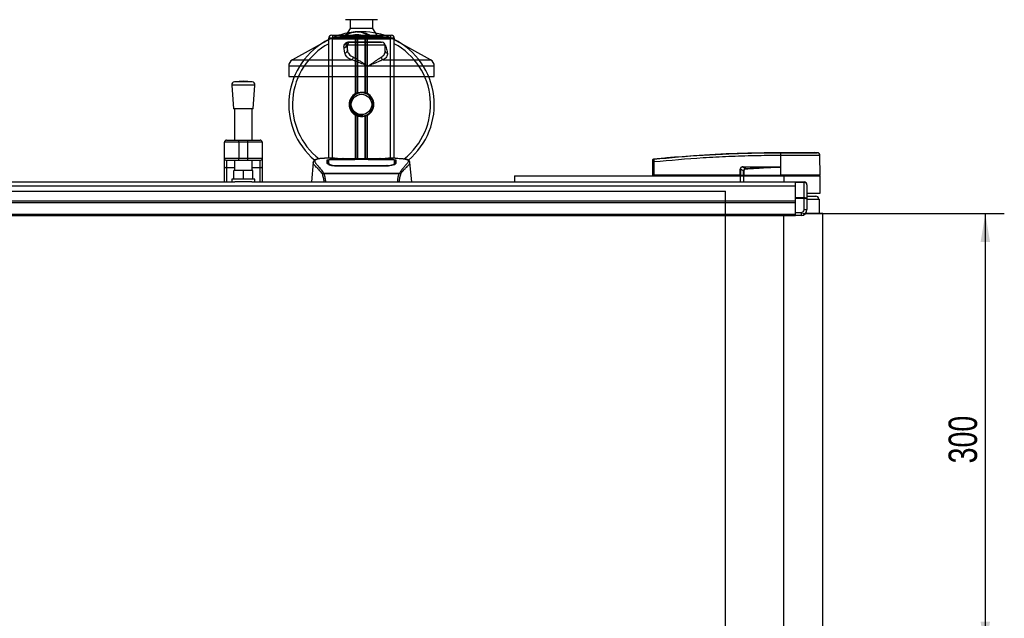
# Model space of a CAD drawing. Header units: millimetres. Extents: x 0 to 420, y 0 to 297.
# Tile 10 of 63: x 130 to 234, y 85 to 148. Entities that reach past the tile are written whole.
import ezdxf

# ---------------------------------------------------------------- set-up
doc = ezdxf.new("R2010")
doc.units = ezdxf.units.MM
doc.layers.add('QUOTE', color=174, linetype='Continuous')
doc.styles.add('SLDTEXTSTYLE3', font='TXT', dxfattribs={"width": 0.75})
doc.dimstyles.new('SLDDIMSTYLE1', dxfattribs={"dimtxt": 3, "dimasz": 3, "dimexe": 0, "dimexo": 0.0625, "dimgap": 0.75, "dimtad": 1, "dimlfac": 6.521243, "dimrnd": 1e-09, "dimzin": 12, "dimdsep": 46, "dimtxsty": 'SLDTEXTSTYLE3', "dimsah": 1, "dimcen": 0.09, "dimadec": 0, "dimazin": 3, "dimtfac": 1, "dimtdec": 3, "dimtofl": 0, "dimtmove": 0, "dimatfit": 3, "dimfxl": 0, "dimfrac": 2, "dimtolj": 1, "dimtzin": 12, "dimarcsym": 0})

# ---------------------------------------------------------------- blocks, each defined once
blk = doc.blocks.new('_D_2')
at = {"layer": 'QUOTE'}
for p, q in [((212.92, 128.01), (234.16, 128.01)), ((232.16, 128.01), (232.16, 82.01)), ((212.92, 82.01), (234.16, 82.01))]:
    blk.add_line(p, q, dxfattribs=at)
for points in [[(232.16, 128.01), (231.66, 125.01), (232.66, 125.01)], [(232.16, 82.01), (232.66, 85.01), (231.66, 85.01)]]:
    blk.add_solid(points, dxfattribs=at)
at = {"layer": 'QUOTE', "insert": (228.29, 101.69), "char_height": 3, "attachment_point": 1, "rotation": 90, "style": 'SLDTEXTSTYLE3'}
blk.add_mtext('300', dxfattribs=at)

msp = doc.modelspace()

# ---------------------------------------------------------------- linework, layer by layer
at = {"color": 7, "linetype": 'Continuous', "lineweight": 25}
for p, q in [((164.7715, 148.4471), (164.7652, 148.4471)), ((168.1388, 148.4471), (164.7715, 148.4471)), ((165.2635, 148.4471), (165.2635, 147.527)), ((167.6404, 147.527), (167.6404, 148.4471)), ((165.2635, 147.527), (164.7652, 146.7603)), ((165.268, 147.527), (165.2635, 147.527)), ((167.6404, 147.527), (165.268, 147.527)), ((168.1388, 146.7603), (167.6404, 147.527)), ((163.4218, 146.5683), (159.18, 144.219)), ((163.3851, 146.4921), (163.0017, 146.4921)), ((163.0017, 146.4155), (163.0017, 146.4921)), ((163.0017, 133.8412), (163.0017, 146.4155)), ((163.3851, 146.4155), (163.0017, 146.4155)), ((163.3851, 146.4155), (163.0017, 146.4155)), ((163.3084, 146.7988), (163.3851, 146.7988)), ((163.3851, 146.7988), (163.3851, 146.4921)), ((163.3851, 146.7988), (169.5189, 146.7988)), ((163.3851, 146.4921), (163.3851, 146.4155)), ((169.5189, 146.4921), (163.3851, 146.4921)), ((165.8156, 146.4155), (163.3851, 146.4155)), ((163.3851, 146.4155), (169.5189, 146.4155)), ((163.3851, 133.8412), (163.3851, 146.4155)), ((169.4822, 146.5683), (163.4218, 146.5683)), ((164.1647, 146.7603), (168.7392, 146.7603)), ((165.8156, 140.6524), (165.8156, 146.4155)), ((165.9818, 140.7306), (165.9818, 146.4155)), ((166.0698, 140.7611), (166.0698, 146.4155)), ((166.8341, 140.7611), (166.8341, 146.4155)), ((166.9221, 140.7306), (166.9221, 146.4155)), ((167.0883, 140.6524), (167.0883, 146.4155)), ((169.5189, 146.4155), (167.0883, 146.4155)), ((173.724, 144.219), (169.4822, 146.5683)), ((169.5189, 146.7988), (169.5955, 146.7988)), ((169.5189, 146.7988), (169.5189, 146.4921)), ((169.9022, 146.4921), (169.5189, 146.4921)), ((169.5189, 146.4155), (169.5189, 146.4921)), ((169.9022, 146.4155), (169.5189, 146.4155)), ((169.9022, 146.4155), (169.5189, 146.4155)), ((169.5189, 133.8412), (169.5189, 146.4155)), ((169.9022, 146.4921), (169.9022, 146.4155)), ((169.9022, 133.8412), (169.9022, 146.4155)), ((164.8622, 145.7636), (164.958, 145.2064)), ((164.958, 145.7636), (164.8622, 145.7636)), ((164.958, 145.2064), (164.958, 145.7636)), ((168.9374, 145.7636), (164.958, 145.7636)), ((165.0868, 146.0703), (165.2635, 146.0703)), ((165.1374, 146.1087), (168.3738, 146.1087)), ((165.2635, 146.0703), (168.6307, 146.0703)), ((168.9374, 145.1068), (168.9374, 145.7636)), ((159.18, 144.219), (165.4061, 144.219)), ((168.7254, 144.219), (173.724, 144.219)), ((158.7847, 143.5483), (158.7847, 142.4667)), ((167.1168, 143.5483), (158.7847, 143.5483)), ((174.1192, 143.5483), (167.1168, 143.5483)), ((174.1192, 142.4667), (174.1192, 143.5483)), ((158.7847, 142.4667), (174.1192, 142.4667)), ((152.7768, 141.5562), (152.9685, 139.0438)), ((155.2303, 141.5562), (152.7768, 141.5562)), ((154.0036, 141.9574), (153.0593, 141.8854)), ((154.9479, 141.8854), (153.0593, 141.8854)), ((154.9479, 141.8854), (154.0036, 141.9574)), ((155.0387, 139.0438), (155.2303, 141.5562)), ((155.0387, 139.0438), (152.9685, 139.0438)), ((153.0835, 139.0438), (153.0835, 135.758)), ((154.9236, 135.758), (154.9236, 139.0438)), ((165.8156, 133.7996), (165.8156, 138.3774)), ((165.9818, 133.7996), (165.9818, 138.2992)), ((166.0698, 133.7996), (166.0698, 138.2688)), ((166.5583, 138.2928), (166.5499, 138.3896)), ((166.8341, 133.7996), (166.8341, 138.2688)), ((166.9221, 133.7996), (166.9221, 138.2992)), ((167.0883, 133.7996), (167.0883, 138.3774)), ((152.0101, 133.8412), (152.0101, 135.528)), ((153.5435, 135.528), (152.0101, 135.528)), ((152.2401, 135.758), (153.5435, 135.758)), ((153.5435, 135.528), (153.5435, 135.758)), ((153.5435, 135.758), (154.4636, 135.758)), ((154.4636, 135.528), (153.5435, 135.528)), ((153.5435, 135.528), (153.5435, 133.8412)), ((154.4636, 135.528), (154.4636, 135.758)), ((154.4636, 135.758), (155.767, 135.758)), ((154.4636, 133.8412), (154.4636, 135.528)), ((155.9971, 135.528), (154.4636, 135.528)), ((155.9971, 135.528), (155.9971, 133.8412)), ((152.0101, 133.8412), (153.5435, 133.8412)), ((152.0101, 132.9584), (152.0101, 133.8412)), ((153.5435, 133.8412), (154.4636, 133.8412)), ((153.5435, 133.6111), (153.5435, 133.8412)), ((154.4636, 133.8412), (155.9971, 133.8412)), ((154.4636, 133.6111), (154.4636, 133.8412)), ((155.9971, 133.8412), (155.9971, 132.9584)), ((163.6074, 133.8412), (162.8915, 133.8412)), ((168.7529, 133.7996), (164.151, 133.7996)), ((168.7528, 133.7995), (164.1511, 133.7995)), ((170.0129, 133.8412), (169.31, 133.8412)), ((169.7472, 133.8316), (169.7185, 133.8286)), ((210.6015, 134.1313), (210.5766, 134.1312)), ((210.6015, 134.1313), (210.6, 132.0777)), ((210.6017, 134.4545), (210.6019, 134.4545)), ((214.4628, 134.4334), (214.1961, 134.4545)), ((214.755, 132.0777), (214.7371, 134.1312)), ((152.0101, 131.3432), (152.0101, 132.9584)), ((153.5435, 133.6111), (152.2401, 133.6111)), ((152.2401, 133.6111), (152.2401, 132.8265)), ((153.0835, 132.8265), (152.2401, 132.8265)), ((152.2401, 132.8265), (152.2401, 131.3432)), ((153.0835, 133.6111), (153.0835, 132.57)), ((154.4636, 133.6111), (153.5435, 133.6111)), ((155.767, 133.6111), (154.4636, 133.6111)), ((154.9236, 132.57), (154.9236, 133.6111)), ((155.767, 132.8265), (154.9236, 132.8265)), ((155.767, 132.8265), (155.767, 133.6111)), ((155.767, 131.3432), (155.767, 132.8265)), ((155.9971, 132.9584), (155.9971, 131.3432)), ((161.3474, 133.3909), (161.1682, 131.3432)), ((161.347, 133.3848), (161.35, 133.3906)), ((162.9743, 133.3914), (162.9742, 133.3713)), ((165.8385, 133.7188), (163.7431, 133.7191)), ((163.751, 133.0764), (163.7495, 133.0186)), ((163.7684, 133.7312), (165.7619, 133.7312)), ((163.7684, 133.7191), (163.7684, 133.7312)), ((169.1355, 133.0173), (163.7684, 133.0173)), ((165.7619, 133.7591), (167.142, 133.7591)), ((165.7619, 133.7591), (165.7619, 133.7312)), ((165.7619, 133.7312), (165.7619, 133.7188)), ((165.8385, 133.7188), (165.8385, 133.748)), ((167.0652, 133.748), (165.8385, 133.748)), ((167.0652, 133.7188), (167.0652, 133.748)), ((167.0652, 133.748), (167.0652, 133.7188)), ((167.142, 133.7591), (167.142, 133.7312)), ((167.142, 133.7312), (169.1355, 133.7312)), ((167.142, 133.7312), (167.142, 133.7188)), ((169.1336, 133.0764), (169.1341, 133.0764)), ((169.1355, 133.7191), (169.1355, 133.7312)), ((169.9223, 133.315), (169.9248, 133.2106)), ((169.9297, 133.3867), (169.9281, 133.6472)), ((169.9303, 133.2774), (169.9296, 133.3867)), ((171.5569, 133.3848), (171.5539, 133.3906)), ((171.7357, 131.3432), (171.5566, 133.3909)), ((197.1216, 132.0777), (197.1336, 133.4508)), ((197.246, 133.4508), (197.234, 132.0777)), ((197.2456, 133.7757), (197.2455, 133.7757)), ((210.2655, 132.908), (206.6669, 132.908)), ((206.6669, 132.908), (206.9365, 132.7679)), ((206.6689, 132.9477), (210.2675, 132.9477)), ((210.5918, 132.9292), (210.5919, 132.9207)), ((210.5919, 132.9207), (210.5992, 132.0777)), ((153.0068, 131.6499), (153.0068, 132.57)), ((154.0036, 132.57), (153.0068, 132.57)), ((154.0036, 131.6499), (154.0036, 132.57)), ((155.0003, 132.57), (154.0036, 132.57)), ((155.0003, 131.6499), (155.0003, 132.57)), ((162.4535, 132.2322), (162.4704, 132.272)), ((162.4704, 132.272), (170.4355, 132.272)), ((170.3951, 132.1861), (162.5086, 132.1861)), ((170.4355, 132.272), (170.45, 132.2328)), ((182.5532, 132.001), (182.5532, 131.3432)), ((182.5532, 132.001), (206.3217, 132.001)), ((197.1216, 132.0777), (197.234, 132.0777)), ((197.1963, 132.0777), (197.1976, 132.001)), ((206.3298, 132.0777), (197.234, 132.0777)), ((197.2397, 132.0777), (197.2398, 132.001)), ((206.3217, 132.001), (206.3217, 131.3432)), ((206.3217, 132.001), (206.705, 132.001)), ((206.3298, 132.0777), (206.3322, 132.6967)), ((206.3585, 132.0777), (206.3298, 132.0777)), ((206.3359, 132.0777), (206.336, 132.001)), ((206.3609, 132.6967), (206.3585, 132.0777)), ((206.3585, 132.0777), (206.7004, 132.0777)), ((206.6844, 132.5285), (206.3609, 132.6967)), ((206.4115, 132.0777), (206.4124, 132.001)), ((206.705, 132.001), (206.705, 131.3432)), ((206.705, 132.001), (210.922, 132.001)), ((206.7121, 132.0777), (210.5992, 132.0777)), ((206.7362, 132.0777), (206.7367, 132.001)), ((210.6, 132.0777), (210.5992, 132.0777)), ((214.755, 132.0777), (210.6, 132.0777)), ((210.6031, 132.0777), (210.6032, 132.001)), ((210.922, 132.001), (214.7556, 132.001)), ((210.922, 132.001), (210.922, 131.3432)), ((214.679, 132.001), (214.6803, 132.0777)), ((214.7556, 130.1609), (214.7556, 132.001)), ((58.8038, 130.9233), (212.1488, 130.9233)), ((116.5652, 131.3432), (153.1057, 131.3432)), ((152.7768, 131.6499), (152.7768, 131.3432)), ((155.2303, 131.6499), (152.7768, 131.6499)), ((154.9015, 131.3432), (153.1057, 131.3432)), ((154.9015, 131.3432), (212.1488, 131.3432)), ((155.2303, 131.3432), (155.2303, 131.6499)), ((212.1488, 131.3432), (213.0688, 131.3432)), ((212.1488, 131.2983), (212.1488, 131.3432)), ((213.0688, 131.2983), (212.1488, 131.2983)), ((212.1488, 129.7013), (212.1488, 131.2983)), ((213.0688, 131.3432), (213.0688, 131.2983)), ((213.0688, 129.7013), (213.0688, 131.2983)), ((213.3755, 131.0365), (213.3755, 129.5294)), ((212.1488, 129.7013), (213.0688, 129.7013)), ((212.1488, 129.5929), (212.1488, 129.7013)), ((213.0688, 129.7013), (213.0688, 129.5929)), ((213.3755, 130.1609), (214.7556, 130.1609)), ((213.3755, 129.8542), (214.2956, 129.8542)), ((58.8038, 129.3497), (212.1488, 129.3497)), ((58.8038, 129.1964), (212.1488, 129.1964)), ((213.0688, 129.5929), (212.1488, 129.5929)), ((212.1488, 128.123), (212.1488, 129.5929)), ((212.1488, 127.9696), (212.1488, 129.1964)), ((213.0688, 128.4297), (213.0688, 129.5929)), ((213.3755, 129.5475), (214.679, 129.5475)), ((213.3755, 129.5294), (213.3755, 128.4297)), ((214.6886, 128.0141), (214.679, 129.5475)), ((58.8038, 127.9696), (212.1488, 127.9696)), ((58.8038, 127.8163), (212.1488, 127.8163)), ((210.922, 82.2083), (210.922, 127.8163)), ((212.1488, 128.123), (212.7622, 128.123)), ((212.1488, 127.8163), (212.1488, 127.9696)), ((212.7622, 127.8163), (212.1488, 127.8163)), ((212.7622, 128.123), (212.7622, 127.8163)), ((213.0688, 128.4297), (213.3755, 128.4297)), ((215.0623, 128.0141), (213.2133, 128.0141)), ((215.0623, 82.0106), (215.0623, 128.0141))]:
    msp.add_line(p, q, dxfattribs=at)
at = {"color": 7, "linetype": 'Continuous'}
for p in [(66.1643, 130.3909), (204.7882, 79.6337)]:
    msp.add_line(p, (204.7882, 130.3909), dxfattribs=at)
at = {"color": 7, "linetype": 'Continuous', "lineweight": 25, "flags": 128}
for points in [[(152.2401, 132.8265), (152.1952, 132.829), (152.1521, 132.8365), (152.1123, 132.8487), (152.0775, 132.8651), (152.0489, 132.8851), (152.0276, 132.9079), (152.0145, 132.9327), (152.0101, 132.9584)], [(155.9971, 132.9584), (155.9926, 132.9327), (155.9795, 132.9079), (155.9583, 132.8851), (155.9297, 132.8651), (155.8948, 132.8487), (155.8551, 132.8365), (155.8119, 132.829), (155.767, 132.8265)], [(169.1608, 133.7191), (168.1469, 133.7189), (167.0652, 133.7188)], [(169.1529, 133.0764), (169.1355, 133.0764), (169.1341, 133.0764)], [(210.2655, 132.908), (210.4483, 132.9151), (210.5919, 132.9207)]]:
    msp.add_lwpolyline(points, dxfattribs=at)
at = {"color": 7, "linetype": 'Continuous', "lineweight": 25}
msp.add_circle((166.452, 139.5149), 1.0734, dxfattribs=at)
for centre, radius, start, end in [((166.452, 139.5149), 7.6672, 116.743684, 229.984768), ((163.3084, 146.4921), 0.3067, 90, 180), ((164.1647, 145.2269), 1.5334, 90, 118.979708), ((166.452, 139.5149), 7.6672, 94.974241, 108.194872), ((165.96, 145.1673), 1.9935, 54.926098, 125.073902), ((165.96, 145.1673), 1.6868, 75.287788, 104.712212), ((166.452, 139.5149), 7.6672, 71.805128, 94.974241), ((168.7392, 145.2269), 1.5334, 61.020292, 90), ((169.5955, 146.4921), 0.3067, 0, 90), ((166.452, 139.5149), 7.6672, 310.046839, 63.256316), ((166.452, 139.5149), 7.272, 118.324088, 232.137337), ((164.5646, 145.7904), 0.2988, 279.074667, 354.855387), ((164.6599, 145.2353), 0.2995, 276.941932, 354.448043), ((165.2641, 145.7642), 0.3061, 90.108302, 180.107894), ((165.0771, 146.1357), 0.0661, 278.492566, 335.895916), ((168.4534, 146.1717), 0.1016, 218.341816, 266.791907), ((168.6307, 145.7636), 0.3067, 0, 90), ((169.1206, 145.7949), 0.3053, 233.129714, 258.871209), ((166.452, 139.5149), 7.272, 308.047069, 61.675912), ((159.5514, 143.5483), 0.7667, 118.979708, 180), ((165.1878, 144.5697), 0.4131, 301.894246, 348.488904), ((168.9005, 144.5545), 0.3784, 190.221172, 242.431759), ((169.2049, 145.2148), 0.2792, 196.645173, 262.383614), ((173.3525, 143.5483), 0.7667, 0, 61.020292), ((153.0826, 141.5796), 0.3067, 94.362914, 184.362914), ((154.9245, 141.5796), 0.3067, 355.637086, 85.637086), ((166.452, 139.5149), 1.3034, 119.224658, 240.775342), ((166.452, 139.5149), 1.3034, 111.143405, 119.224658), ((166.452, 139.5149), 1.2268, 274.974241, 94.974241), ((166.452, 139.5149), 1.3034, 60.775342, 68.856595), ((166.452, 139.5149), 1.3034, 299.224658, 60.775342), ((166.452, 139.5149), 1.3034, 240.775342, 248.856595), ((166.452, 139.5149), 1.3034, 291.143405, 299.224658), ((152.2401, 135.528), 0.23, 90, 180), ((155.767, 135.528), 0.23, 0, 90), ((152.2401, 133.8412), 0.23, 180, 270), ((155.767, 133.8412), 0.23, 270, 0), ((211.7285, 134.196), 1.1537, 168.120168, 183.219012), ((216.8206, 133.7244), 6.2614, 173.303191, 173.496611), ((211.7535, 134.1953), 1.1538, 168.081743, 183.180073), ((214.4304, 134.1285), 0.3067, 0.500011, 83.923128), ((197.1898, 130.0559), 3.3954, 89.051899, 90.948101), ((197.2575, 133.6305), 0.1223, 96.104195, 179.384141), ((206.3512, 132.9435), 0.3177, 353.585658, 0.74759), ((101.0227, 127.649), 106.0374, 2.731259, 2.766996), ((209.9498, 132.9435), 0.3177, 353.585658, 0.74759), ((206.3466, 136.6024), 3.9057, 269.78976, 270.21024), ((213.0688, 131.0365), 0.3067, 0, 90), ((214.2956, 129.5475), 0.3067, 0, 90), ((212.7622, 128.4297), 0.3067, 270, 0), ((212.7622, 128.4297), 0.6134, 270, 0)]:
    msp.add_arc(centre, radius, start, end, dxfattribs=at)
for centre, major_axis, ratio, start_param, end_param in [((206.8764, 132.5404), (0.5214, -0.2565), 0.60672542, 2.25200573, 3.42889257), ((206.8725, 132.5408), (0.4933, -0.2442), 0.5569608, 2.25321842, 3.43010526), ((207.0636, 132.4415), (0.3514, -0.1869), 0.77058227, 2.30113884, 3.47802567), ((207.0636, 132.4421), (0.3067, -0.1621), 0.66301777, 2.29905058, 3.47593741), ((213.0688, 131.0365), (0.3067, 0), 0.85355339, 0, 1.57079633), ((213.0688, 129.5294), (0.3067, 0), 0.56066017, 0, 1.57079633), ((213.0688, 129.5294), (0.3067, 0), 0.20710678, 0, 1.57079633)]:
    msp.add_ellipse(centre, major_axis=major_axis, ratio=ratio, start_param=start_param, end_param=end_param, dxfattribs=at)
for points, knots in [([(164.6742, 146.7988), (164.6867, 146.807), (164.8904, 146.9413), (165.2658, 147.0719), (165.6344, 147.1399), (165.7859, 147.1532), (165.7872, 147.1533)], [0, 0, 0, 0, 0.03729849, 0.60902041, 0.99664446, 1, 1, 1, 1]), ([(165.7872, 147.1533), (165.7885, 147.1534), (165.8235, 147.1565), (165.8588, 147.1551), (165.8927, 147.1538)], [0, 0, 0, 0, 0.03710938, 1, 1, 1, 1]), ([(165.9977, 147.154), (166.0797, 147.1561), (166.3844, 147.164), (166.7938, 147.0624), (167.16, 146.9177), (167.3029, 146.8287), (167.3509, 146.7988)], [0, 0, 0, 0, 0.17640166, 0.65503379, 0.8840221, 1, 1, 1, 1]), ([(164.6118, 145.4953), (164.6067, 145.5564), (164.5967, 145.6781), (164.6564, 145.8412), (164.7531, 145.9629), (164.8451, 146.0324), (164.9392, 146.0774), (165.0359, 146.1028), (165.1027, 146.1085), (165.1344, 146.1087), (165.1374, 146.1087)], [0, 0, 0, 0, 0.27916885, 0.55661556, 0.69910273, 0.79155981, 0.86148353, 0.93080823, 0.99326565, 1, 1, 1, 1]), ([(164.6961, 144.9381), (164.6819, 145.0315), (164.6534, 145.2191), (164.6257, 145.403), (164.6118, 145.4953)], [0, 0, 0, 0, 0.497852, 1, 1, 1, 1]), ([(164.8622, 145.7636), (164.8535, 145.7932), (164.8361, 145.8523), (164.8514, 145.9327), (164.8908, 145.9945), (164.93, 146.0278), (164.9634, 146.0454), (164.988, 146.0551), (165.0103, 146.0617), (165.0403, 146.0676), (165.0633, 146.0697), (165.0797, 146.0702), (165.0852, 146.0703), (165.0868, 146.0703)], [0, 0, 0, 0, 0.31464616, 0.628400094, 0.772358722, 0.853233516, 0.889616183, 0.904019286, 0.930502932, 0.949195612, 0.982180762, 0.994635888, 1, 1, 1, 1]), ([(164.958, 145.2064), (164.9739, 145.1385), (165.0061, 145.0009), (165.136, 144.8117), (165.3238, 144.6353), (165.502, 144.5372), (165.5926, 144.4873)], [0, 0, 0, 0, 0.24659364, 0.49969127, 0.74573559, 1, 1, 1, 1]), ([(168.3738, 146.1087), (168.4053, 146.1071), (168.4689, 146.1038), (168.56, 146.0795), (168.6075, 146.0572), (168.6245, 146.0492)], [0, 0, 0, 0, 0.38732997, 0.78115725, 1, 1, 1, 1]), ([(168.9469, 145.7622), (168.9614, 145.7417), (169.0087, 145.6748), (169.0399, 145.5864), (169.056, 145.5191), (169.0617, 145.4953)], [0, 0, 0, 0, 0.22270884, 0.72444686, 1, 1, 1, 1]), ([(169.0617, 145.4953), (169.0796, 145.4038), (169.1155, 145.2199), (169.1504, 145.0323), (169.1679, 144.9381)], [0, 0, 0, 0, 0.49785429, 1, 1, 1, 1]), ([(165.4061, 144.219), (165.3074, 144.267), (165.1065, 144.3647), (164.8963, 144.5393), (164.7488, 144.7306), (164.7138, 144.8683), (164.6961, 144.9381)], [0, 0, 0, 0, 0.246353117, 0.501467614, 0.747263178, 1, 1, 1, 1]), ([(167.1168, 143.5483), (167.1155, 143.5489), (166.964, 143.6139), (166.5878, 143.7744), (166.1094, 143.97), (165.6931, 144.1269), (165.5023, 144.1881), (165.4061, 144.219)], [0, 0, 0, 0, 0.00221506, 0.25809403, 0.63549996, 0.8160594, 1, 1, 1, 1]), ([(165.5926, 144.4873), (165.6739, 144.4451), (165.8389, 144.3596), (166.1134, 144.196), (166.4038, 144.0152), (166.7393, 143.7988), (166.9791, 143.6402), (167.1156, 143.5491), (167.1168, 143.5483)], [0, 0, 0, 0, 0.17909379, 0.36329072, 0.55050865, 0.74136446, 0.99775371, 1, 1, 1, 1]), ([(167.1168, 143.5483), (167.118, 143.5491), (167.2544, 143.6402), (167.489, 143.7981), (167.8079, 144.0146), (168.0745, 144.1946), (168.3201, 144.359), (168.4588, 144.4446), (168.5281, 144.4873)], [0, 0, 0, 0, 0.00224631, 0.25863767, 0.44771683, 0.63671155, 0.81847299, 1, 1, 1, 1]), ([(168.7254, 144.219), (168.6428, 144.1888), (168.476, 144.1277), (168.0959, 143.9709), (167.6402, 143.7744), (167.2695, 143.6139), (167.1181, 143.5489), (167.1168, 143.5483)], [0, 0, 0, 0, 0.18041479, 0.36450089, 0.74190632, 0.99778494, 1, 1, 1, 1]), ([(168.5281, 144.4873), (168.5943, 144.5318), (168.7287, 144.6222), (168.855, 144.7825), (168.9283, 144.9443), (168.9312, 145.0568), (168.9325, 145.1068)], [0, 0, 0, 0, 0.25992604, 0.52767011, 0.78990704, 1, 1, 1, 1]), ([(169.1679, 144.9381), (169.1709, 144.9186), (169.1839, 144.8351), (169.1727, 144.6909), (169.0939, 144.5166), (168.9516, 144.3552), (168.8015, 144.2649), (168.7254, 144.219)], [0, 0, 0, 0, 0.06999491, 0.29988869, 0.53536004, 0.76429565, 1, 1, 1, 1]), ([(166.5583, 138.2928), (166.4031, 138.2964), (166.0884, 138.3036), (165.6676, 138.535), (165.3597, 138.894), (165.205, 139.3464), (165.2372, 139.815), (165.3863, 140.1871), (165.56, 140.3342), (165.6176, 140.3829)], [0, 0, 0, 0, 0.1532567, 0.3107756, 0.4622177, 0.61755972, 0.7743655, 0.92518437, 1, 1, 1, 1]), ([(166.3456, 140.7371), (166.2117, 140.7089), (165.944, 140.6524), (165.6068, 140.4053), (165.3665, 140.0697), (165.2538, 139.6734), (165.2812, 139.267), (165.4398, 138.8959), (165.7112, 138.6009), (166.0624, 138.4179), (166.3561, 138.3732), (166.5169, 138.3868), (166.5499, 138.3896)], [0, 0, 0, 0, 0.11029899, 0.22059797, 0.33089694, 0.4412694, 0.54893858, 0.65628707, 0.76369695, 0.86864917, 0.97304725, 1, 1, 1, 1]), ([(165.9818, 140.7306), (165.985, 140.7318), (165.9945, 140.7355), (166.0146, 140.7429), (166.0413, 140.7521), (166.0602, 140.7581), (166.0692, 140.7609), (166.0698, 140.7611)], [0, 0, 0, 0, 0.13279182, 0.40328924, 0.68794599, 0.97624213, 1, 1, 1, 1]), ([(166.0698, 140.7611), (166.106, 140.7712), (166.229, 140.8056), (166.4545, 140.8277), (166.6809, 140.8035), (166.7945, 140.7721), (166.8341, 140.7611)], [0, 0, 0, 0, 0.153162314, 0.520611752, 0.832763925, 1, 1, 1, 1]), ([(166.8341, 140.7611), (166.8387, 140.7597), (166.8514, 140.7557), (166.8743, 140.7482), (166.9007, 140.7388), (166.915, 140.7333), (166.9221, 140.7306)], [0, 0, 0, 0, 0.15557258, 0.42978375, 0.7145238, 1, 1, 1, 1]), ([(166.0698, 138.2688), (166.0679, 138.2694), (166.0581, 138.2724), (166.0384, 138.2787), (166.0119, 138.2879), (165.9929, 138.295), (165.984, 138.2984), (165.9818, 138.2992)], [0, 0, 0, 0, 0.067688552, 0.33799524, 0.61961326, 0.907963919, 1, 1, 1, 1]), ([(166.8341, 138.2688), (166.7568, 138.2492), (166.5996, 138.2095), (166.3385, 138.2085), (166.1635, 138.2409), (166.0812, 138.2654), (166.0698, 138.2688)], [0, 0, 0, 0, 0.31763159, 0.64587204, 0.9510876, 1, 1, 1, 1]), ([(166.9221, 138.2992), (166.9208, 138.2987), (166.9133, 138.2959), (166.8966, 138.2896), (166.8706, 138.2804), (166.8488, 138.2733), (166.8372, 138.2697), (166.8341, 138.2688)], [0, 0, 0, 0, 0.05704611, 0.3223495, 0.60367528, 0.89214027, 1, 1, 1, 1]), ([(162.8915, 133.841), (162.8834, 133.8411), (162.8536, 133.8413), (162.7956, 133.8409), (162.7246, 133.8405), (162.6542, 133.8395), (162.5843, 133.838), (162.511, 133.8358), (162.4313, 133.8326), (162.3344, 133.8276), (162.2314, 133.8202), (162.1248, 133.8101), (162.0222, 133.7975), (161.9464, 133.7866), (161.9066, 133.7776), (161.8991, 133.7759)], [0, 0, 0, 0, 0.027626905, 0.102396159, 0.179456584, 0.249941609, 0.317024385, 0.389654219, 0.467822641, 0.551486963, 0.671824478, 0.767373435, 0.863986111, 0.974274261, 1, 1, 1, 1]), ([(164.1511, 133.7995), (164.0992, 133.7996), (163.9317, 133.7999), (163.6572, 133.8034), (163.3771, 133.8105), (163.1866, 133.8187), (163.097, 133.8263), (163.1368, 133.8298), (163.1567, 133.8316)], [0, 0, 0, 0, 0.08215471, 0.26513997, 0.44867114, 0.63249904, 0.81630092, 1, 1, 1, 1]), ([(163.2495, 133.8165), (163.2224, 133.8178), (163.1787, 133.82), (163.1509, 133.8231), (163.1537, 133.8226), (163.1544, 133.8225)], [0, 0, 0, 0, 0.550601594, 0.885015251, 1, 1, 1, 1]), ([(163.1567, 133.8316), (163.3225, 133.836), (163.598, 133.8434), (164.0189, 133.838), (164.2974, 133.8286), (164.4599, 133.8139), (164.4924, 133.811)], [0, 0, 0, 0, 0.30152184, 0.50104725, 0.90023015, 1, 1, 1, 1]), ([(163.2154, 133.8185), (163.2146, 133.8189), (163.2054, 133.8241), (163.1855, 133.8295), (163.1663, 133.8309), (163.1567, 133.8316)], [0, 0, 0, 0, 0.04443315, 0.52221653, 1, 1, 1, 1]), ([(164.1511, 133.7997), (164.0837, 133.7998), (163.9425, 133.8001), (163.7363, 133.8025), (163.5423, 133.8063), (163.3814, 133.811), (163.282, 133.8146), (163.2523, 133.8164), (163.2495, 133.8165)], [0, 0, 0, 0, 0.18189708, 0.38061319, 0.58093849, 0.78035725, 0.97967552, 1, 1, 1, 1]), ([(164.5499, 133.7996), (164.5407, 133.8029), (164.5221, 133.8096), (164.5024, 133.8105), (164.4924, 133.811)], [0, 0, 0, 0, 0.49524741, 1, 1, 1, 1]), ([(168.4115, 133.811), (168.4016, 133.8105), (168.3818, 133.8096), (168.3632, 133.8029), (168.354, 133.7996)], [0, 0, 0, 0, 0.50476564, 1, 1, 1, 1]), ([(168.4115, 133.811), (168.5139, 133.819), (168.6839, 133.8322), (169.0657, 133.8409), (169.4102, 133.8456), (169.691, 133.8339), (169.7472, 133.8316)], [0, 0, 0, 0, 0.30143784, 0.50095323, 0.90014009, 1, 1, 1, 1]), ([(169.7129, 133.82), (169.6878, 133.8183), (169.6246, 133.8141), (169.4056, 133.807), (169.1007, 133.8008), (168.8687, 133.8), (168.7528, 133.7995)], [0, 0, 0, 0, 0.17981299, 0.45378319, 0.72700373, 1, 1, 1, 1]), ([(169.7472, 133.8316), (169.7586, 133.8308), (169.7946, 133.8284), (169.7947, 133.8245), (169.7296, 133.8209), (169.7129, 133.82)], [0, 0, 0, 0, 0.25540478, 0.808946, 1, 1, 1, 1]), ([(169.7525, 133.8229), (169.7525, 133.8229), (169.7548, 133.8234), (169.7443, 133.8217), (169.7242, 133.8205), (169.7129, 133.8198)], [0, 0, 0, 0, 0.00626083, 0.44327513, 1, 1, 1, 1]), ([(170.0129, 133.841), (170.0279, 133.8411), (170.1134, 133.8413), (170.2954, 133.8396), (170.4926, 133.8326), (170.6388, 133.8227), (170.7127, 133.8165), (170.7821, 133.8096), (170.8422, 133.8025), (170.9014, 133.7945), (170.9539, 133.7861), (170.9938, 133.779), (171.0136, 133.7747), (171.016, 133.7742)], [0, 0, 0, 0, 0.04881498, 0.27892257, 0.54515535, 0.62717383, 0.69834333, 0.75858144, 0.82840444, 0.87364995, 0.93389274, 0.99178224, 1, 1, 1, 1]), ([(197.2445, 133.7521), (198.9713, 133.9097), (201.6032, 134.1499), (205.1496, 134.3266), (207.8751, 134.4202), (209.6892, 134.4201), (210.5995, 134.4335), (210.5995, 134.4335)], [0, 0, 0, 0, 0.38876695, 0.59252789, 0.79628932, 0.99999932, 1, 1, 1, 1]), ([(197.2456, 133.7757), (197.2971, 133.7809), (197.6151, 133.8132), (199.0099, 133.9493), (201.8758, 134.1834), (206.0105, 134.4084), (209.0707, 134.4392), (210.6017, 134.4545)], [0, 0, 0, 0, 0.01170126, 0.07220884, 0.31419353, 0.65688711, 1, 1, 1, 1]), ([(210.5766, 134.1312), (209.6703, 134.1256), (207.8577, 134.1143), (205.1396, 134.0256), (201.5989, 133.8476), (198.9709, 133.608), (197.246, 133.4508)], [0, 0, 0, 0, 0.20362021, 0.40724063, 0.61094774, 1, 1, 1, 1]), ([(210.5995, 134.4335), (210.5995, 134.4335), (210.6079, 134.4335), (210.6162, 134.4335), (210.6246, 134.4335)], [0, 0, 0, 0, 0.00036549, 1, 1, 1, 1]), ([(214.7371, 134.1312), (214.7269, 134.1312), (214.7062, 134.1313), (214.5399, 134.1313), (214.2767, 134.1311), (213.919, 134.1312), (213.4732, 134.1313), (212.9592, 134.131), (212.3824, 134.1313), (211.7882, 134.1312), (211.1866, 134.1312), (210.798, 134.1312), (210.6015, 134.1313)], [0, 0, 0, 0, 0.10046502, 0.20384345, 0.30430944, 0.40768894, 0.50815524, 0.61153497, 0.71200234, 0.81538328, 0.9066108, 1, 1, 1, 1]), ([(210.6019, 134.4545), (210.8296, 134.4545), (211.2856, 134.4545), (211.9573, 134.4545), (212.5818, 134.4545), (213.137, 134.4545), (213.5943, 134.4545), (213.9355, 134.4545), (214.156, 134.4545), (214.1827, 134.4545), (214.1961, 134.4545)], [0, 0, 0, 0, 0.12488045, 0.25013958, 0.37464939, 0.49981249, 0.62476421, 0.74955772, 0.87492377, 1, 1, 1, 1]), ([(210.6246, 134.4335), (210.8048, 134.4335), (211.1654, 134.4335), (211.7212, 134.4335), (212.2744, 134.4335), (212.8082, 134.4334), (213.2872, 134.4335), (213.7003, 134.4335), (214.0335, 134.4335), (214.2782, 134.4336), (214.4331, 134.4334), (214.4529, 134.4334), (214.4628, 134.4334)], [0, 0, 0, 0, 0.09230362, 0.18460708, 0.28653845, 0.3884688, 0.49039805, 0.59232883, 0.69424704, 0.79616636, 0.8980845, 1, 1, 1, 1]), ([(162.3339, 132.1923), (162.2881, 132.2532), (162.1493, 132.4375), (161.9207, 132.6913), (161.6821, 132.9322), (161.5001, 133.1119), (161.3699, 133.2691), (161.3553, 133.3428), (161.347, 133.3848)], [0, 0, 0, 0, 0.08424716, 0.25508672, 0.42672547, 0.59796341, 0.77060237, 1, 1, 1, 1]), ([(161.8475, 133.7686), (161.8164, 133.7627), (161.737, 133.7477), (161.6462, 133.7168), (161.5716, 133.6829), (161.5262, 133.6557), (161.4944, 133.6319), (161.4723, 133.6122), (161.4563, 133.5967), (161.4458, 133.5861), (161.4386, 133.5792), (161.4353, 133.5762), (161.4335, 133.5746), (161.4321, 133.5734), (161.4312, 133.5725), (161.4303, 133.5717), (161.429, 133.5707), (161.4276, 133.5695), (161.4252, 133.5675), (161.4227, 133.5656), (161.4195, 133.5632), (161.4151, 133.5594), (161.413, 133.5578), (161.4074, 133.5499), (161.4056, 133.5474), (161.4043, 133.5454), (161.403, 133.5434), (161.401, 133.5403), (161.397, 133.5339), (161.392, 133.5254), (161.375, 133.4949), (161.3575, 133.4535), (161.3511, 133.4143), (161.3474, 133.3917)], [0, 0, 0, 0, 0.133461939, 0.340169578, 0.461609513, 0.557307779, 0.629922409, 0.682177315, 0.716929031, 0.737114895, 0.742721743, 0.744604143, 0.745979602, 0.74651976, 0.746992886, 0.747431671, 0.747871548, 0.748863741, 0.75011647, 0.753973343, 0.75908593, 0.768626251, 0.788210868, 0.790947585, 0.791975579, 0.79286909, 0.79373558, 0.794684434, 0.797103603, 0.8047367, 0.816243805, 0.893716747, 1, 1, 1, 1]), ([(161.8991, 133.7759), (161.8691, 133.7697), (161.8049, 133.7566), (161.6899, 133.7206), (161.576, 133.6611), (161.5156, 133.5586), (161.5435, 133.4463), (161.6098, 133.3414), (161.6689, 133.2642), (161.7451, 133.174), (161.8352, 133.0729), (161.9416, 132.9547), (162.0593, 132.8189), (162.1873, 132.6609), (162.3258, 132.483), (162.4198, 132.3458), (162.4704, 132.272)], [0, 0, 0, 0, 0.06157012, 0.13151171, 0.27071941, 0.40337504, 0.53510625, 0.58328098, 0.63315897, 0.68442904, 0.73675836, 0.78384784, 0.83893216, 0.89157329, 0.94168727, 1, 1, 1, 1]), ([(162.8247, 133.6455), (162.8348, 133.6568), (162.8551, 133.6795), (163.0177, 133.7046), (163.2575, 133.7218), (163.5232, 133.7301), (163.6987, 133.7309), (163.7684, 133.7312)], [0, 0, 0, 0, 0.21521677, 0.43046232, 0.64509935, 0.85904026, 1, 1, 1, 1]), ([(162.833, 133.3276), (162.8312, 133.3961), (162.8285, 133.4991), (162.8261, 133.5903), (162.8252, 133.6271), (162.8247, 133.6455)], [0, 0, 0, 0, 0.498583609, 0.749189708, 1, 1, 1, 1]), ([(162.9757, 133.6194), (162.9739, 133.6192), (162.9014, 133.6124), (162.845, 133.595), (162.831, 133.576), (162.8254, 133.5684)], [0, 0, 0, 0, 0.01540912, 0.60164992, 1, 1, 1, 1]), ([(163.7684, 133.0173), (163.6689, 133.0214), (163.47, 133.0297), (163.202, 133.0896), (162.988, 133.1699), (162.8565, 133.2548), (162.8402, 133.3055), (162.833, 133.3276)], [0, 0, 0, 0, 0.1991311, 0.39793157, 0.60588955, 0.82737965, 1, 1, 1, 1]), ([(162.9543, 133.5684), (162.9549, 133.5312), (162.9562, 133.4567), (162.9586, 133.3181), (162.9599, 133.2486)], [0, 0, 0, 0, 0.49893988, 1, 1, 1, 1]), ([(162.9599, 133.2486), (162.9633, 133.223), (162.9673, 133.1935), (163.024, 133.1636), (163.0314, 133.1597)], [0, 0, 0, 0, 0.86801111, 1, 1, 1, 1]), ([(162.9742, 133.3713), (162.974, 133.3374), (162.9736, 133.2791), (162.9729, 133.2169), (162.9726, 133.1908)], [0, 0, 0, 0, 0.58164119, 1, 1, 1, 1]), ([(162.9759, 133.6472), (162.9759, 133.6465), (162.9754, 133.5613), (162.9748, 133.476), (162.9742, 133.3914)], [0, 0, 0, 0, 0.00827271, 1, 1, 1, 1]), ([(162.9759, 133.647), (162.9754, 133.5659), (162.9749, 133.4807), (162.9743, 133.3955), (162.9743, 133.3914)], [0, 0, 0, 0, 0.952640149, 1, 1, 1, 1]), ([(163.7431, 133.7191), (163.6572, 133.7184), (163.4854, 133.7171), (163.2563, 133.7066), (163.0828, 133.6897), (162.9893, 133.6691), (162.9798, 133.6534), (162.9759, 133.647)], [0, 0, 0, 0, 0.21287602, 0.42573624, 0.63903454, 0.85331242, 1, 1, 1, 1]), ([(162.9817, 133.315), (162.9816, 133.3191), (162.9803, 133.3953), (162.9786, 133.4909), (162.977, 133.5855), (162.9762, 133.6273), (162.9759, 133.6465), (162.9759, 133.647)], [0, 0, 0, 0, 0.02546624, 0.4713629, 0.73178735, 0.99246436, 1, 1, 1, 1]), ([(162.9785, 133.187), (162.9788, 133.2017), (162.9799, 133.2444), (162.981, 133.2871), (162.9817, 133.315)], [0, 0, 0, 0, 0.3458763, 1, 1, 1, 1]), ([(162.9817, 133.315), (162.9905, 133.2919), (163.0082, 133.2457), (163.1429, 133.1736), (163.3403, 133.1144), (163.5555, 133.0814), (163.6962, 133.0778), (163.751, 133.0764)], [0, 0, 0, 0, 0.21773223, 0.43557879, 0.65075483, 0.86407246, 1, 1, 1, 1]), ([(163.751, 133.0764), (163.7568, 133.0764), (164.3704, 133.0746), (166.1646, 133.0767), (167.953, 133.0765), (169.1336, 133.0764)], [0, 0, 0, 0, 0.00323915, 0.34201142, 1, 1, 1, 1]), ([(169.1355, 133.7312), (169.2414, 133.7305), (169.4531, 133.729), (169.7354, 133.7169), (169.9488, 133.6971), (170.0632, 133.6724), (170.0746, 133.6533), (170.0792, 133.6455)], [0, 0, 0, 0, 0.21341182, 0.42681727, 0.64048529, 0.85457431, 1, 1, 1, 1]), ([(170.0709, 133.3276), (170.059, 133.2983), (170.0353, 133.2397), (169.8618, 133.1445), (169.6094, 133.0636), (169.3479, 133.022), (169.1873, 133.0184), (169.1355, 133.0173)], [0, 0, 0, 0, 0.2254673, 0.45085364, 0.67736923, 0.89591171, 1, 1, 1, 1]), ([(169.1529, 133.0764), (169.239, 133.0797), (169.4111, 133.0863), (169.6405, 133.1336), (169.8139, 133.1973), (169.9078, 133.2618), (169.9181, 133.2996), (169.9223, 133.315)], [0, 0, 0, 0, 0.2128654, 0.42572184, 0.63872248, 0.85234986, 1, 1, 1, 1]), ([(169.1552, 132.9879), (169.1552, 132.9886), (169.1544, 133.0181), (169.1537, 133.0476), (169.1529, 133.0764)], [0, 0, 0, 0, 0.02342788, 1, 1, 1, 1]), ([(169.928, 133.647), (169.9197, 133.6563), (169.903, 133.6749), (169.77, 133.6961), (169.5741, 133.7109), (169.3584, 133.7181), (169.2165, 133.7188), (169.1608, 133.7191)], [0, 0, 0, 0, 0.21612272, 0.43228358, 0.64748247, 0.86145988, 1, 1, 1, 1]), ([(169.8483, 133.1468), (169.8735, 133.1613), (169.9336, 133.1961), (169.9402, 133.2293), (169.9441, 133.2486)], [0, 0, 0, 0, 0.41900897, 1, 1, 1, 1]), ([(169.928, 133.647), (169.928, 133.6465), (169.9275, 133.6139), (169.9264, 133.5537), (169.9245, 133.4427), (169.9231, 133.3651), (169.9223, 133.3191), (169.9223, 133.315)], [0, 0, 0, 0, 0.0075194, 0.45666513, 0.71535566, 0.97452521, 1, 1, 1, 1]), ([(169.9296, 133.3867), (169.9296, 133.3906), (169.9293, 133.4338), (169.9288, 133.5205), (169.9283, 133.6034), (169.928, 133.647)], [0, 0, 0, 0, 0.04480435, 0.49764008, 1, 1, 1, 1]), ([(170.0786, 133.5684), (170.0714, 133.58), (170.0596, 133.599), (169.9651, 133.612), (169.9283, 133.6171)], [0, 0, 0, 0, 0.61092531, 1, 1, 1, 1]), ([(169.9313, 133.1931), (169.931, 133.2181), (169.9303, 133.2796), (169.9299, 133.3369), (169.9298, 133.371)], [0, 0, 0, 0, 0.40550496, 1, 1, 1, 1]), ([(170.0792, 133.6455), (170.0788, 133.6272), (170.0776, 133.5813), (170.0751, 133.4864), (170.0723, 133.3806), (170.0709, 133.3276)], [0, 0, 0, 0, 0.249392, 0.62414375, 1, 1, 1, 1]), ([(171.016, 133.7742), (171.0303, 133.7712), (171.0607, 133.7648), (171.1038, 133.7539), (171.1452, 133.7418), (171.2139, 133.7185), (171.2945, 133.6793), (171.3632, 133.6113), (171.3819, 133.5249), (171.3446, 133.4122), (171.241, 133.2671), (171.0735, 133.0781), (170.8466, 132.8247), (170.6475, 132.5767), (170.5093, 132.3832), (170.4595, 132.3082), (170.4355, 132.272)], [0, 0, 0, 0, 0.02969414, 0.063055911, 0.094927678, 0.125315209, 0.232058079, 0.329603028, 0.433276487, 0.532024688, 0.630767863, 0.735070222, 0.83793216, 0.941375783, 0.971650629, 1, 1, 1, 1]), ([(170.57, 132.1923), (170.6159, 132.2532), (170.7546, 132.4375), (170.9832, 132.6913), (171.2218, 132.9322), (171.4038, 133.1119), (171.534, 133.2691), (171.5486, 133.3428), (171.5569, 133.3848)], [0, 0, 0, 0, 0.0842305, 0.25507317, 0.42671503, 0.59795609, 0.7705982, 1, 1, 1, 1]), ([(171.5565, 133.3917), (171.5528, 133.4143), (171.5465, 133.4535), (171.5289, 133.4949), (171.512, 133.5254), (171.507, 133.5339), (171.5029, 133.5403), (171.501, 133.5434), (171.4996, 133.5454), (171.4983, 133.5474), (171.4966, 133.5499), (171.4909, 133.5578), (171.4887, 133.5595), (171.4835, 133.5639), (171.4799, 133.5667), (171.4764, 133.5695), (171.4749, 133.5707), (171.4737, 133.5717), (171.4727, 133.5725), (171.4718, 133.5733), (171.4704, 133.5746), (171.4681, 133.5767), (171.4651, 133.5794), (171.4579, 133.5863), (171.4476, 133.5966), (171.4317, 133.6122), (171.4095, 133.6319), (171.3778, 133.6557), (171.3324, 133.6829), (171.2577, 133.7168), (171.1721, 133.7462), (171.0986, 133.7603), (171.0732, 133.7651)], [0, 0, 0, 0, 0.10895151, 0.18836403, 0.20015725, 0.20797863, 0.21045693, 0.21142904, 0.21231706, 0.21323322, 0.21428764, 0.21709508, 0.23718398, 0.24934952, 0.25616294, 0.25744907, 0.25846748, 0.25891857, 0.25936812, 0.25985246, 0.2604052, 0.2618126, 0.26492315, 0.26948017, 0.29015729, 0.32576371, 0.37931044, 0.4537257, 0.55180182, 0.67626306, 0.8881219, 1, 1, 1, 1]), ([(197.1336, 133.4508), (197.1337, 133.4581), (197.1339, 133.4858), (197.1343, 133.533), (197.1348, 133.5832), (197.1351, 133.6198), (197.1352, 133.6278), (197.1352, 133.6318)], [0, 0, 0, 0, 0.08210774, 0.31165455, 0.54070711, 0.77036972, 1, 1, 1, 1]), ([(197.1352, 133.6318), (197.1353, 133.6407), (197.1354, 133.6527), (197.1354, 133.6543), (197.1354, 133.6547)], [0, 0, 0, 0, 0.73657409, 1, 1, 1, 1]), ([(197.1354, 133.6547), (197.1356, 133.659), (197.1363, 133.6772), (197.1458, 133.7086), (197.1704, 133.7426), (197.2048, 133.7674), (197.2319, 133.7729), (197.2455, 133.7757)], [0, 0, 0, 0, 0.07160669, 0.30681144, 0.53787451, 0.76893725, 1, 1, 1, 1]), ([(197.2445, 133.7521), (197.2436, 133.7454), (197.2419, 133.7318), (197.2412, 133.6707), (197.2421, 133.5874), (197.244, 133.509), (197.2456, 133.4629), (197.246, 133.4508)], [0, 0, 0, 0, 0.22968814, 0.45959689, 0.68877935, 0.91808895, 1, 1, 1, 1]), ([(197.2455, 133.7757), (197.2454, 133.7752), (197.2451, 133.7736), (197.2448, 133.7612), (197.2445, 133.7521)], [0, 0, 0, 0, 0.26388418, 1, 1, 1, 1]), ([(206.9365, 132.7679), (207.5579, 132.7959), (208.6675, 132.8461), (209.7772, 132.8891), (210.2655, 132.908)], [0, 0, 0, 0, 0.55997408, 1, 1, 1, 1]), ([(210.5919, 132.9207), (209.9104, 132.8752), (208.6935, 132.7939), (207.4755, 132.73), (206.9397, 132.7018)], [0, 0, 0, 0, 0.56002694, 1, 1, 1, 1]), ([(210.2675, 132.9477), (210.2988, 132.9473), (210.3917, 132.9464), (210.5008, 132.9468), (210.5766, 132.9321), (210.5918, 132.9292)], [0, 0, 0, 0, 0.28926734, 0.85682964, 1, 1, 1, 1]), ([(162.334, 132.1925), (162.3443, 132.1984), (162.3651, 132.2102), (162.4055, 132.2247), (162.4364, 132.231), (162.4527, 132.2327), (162.4536, 132.2328)], [0, 0, 0, 0, 0.323614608, 0.653590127, 0.980869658, 1, 1, 1, 1]), ([(162.5211, 131.3432), (162.4981, 131.4876), (162.4512, 131.7822), (162.3736, 132.054), (162.334, 132.1925)], [0, 0, 0, 0, 0.49025565, 1, 1, 1, 1]), ([(162.5087, 132.1861), (162.5083, 132.1863), (162.4882, 132.2007), (162.4707, 132.2166), (162.4535, 132.2322)], [0, 0, 0, 0, 0.01890165, 1, 1, 1, 1]), ([(162.5086, 132.1861), (162.5393, 132.05), (162.6006, 131.7785), (162.6469, 131.4922), (162.6535, 131.3439), (162.6536, 131.3432)], [0, 0, 0, 0, 0.49992462, 0.99775327, 1, 1, 1, 1]), ([(170.2481, 131.3432), (170.2643, 131.4896), (170.2964, 131.7805), (170.3624, 132.0515), (170.3951, 132.1861)], [0, 0, 0, 0, 0.50345062, 1, 1, 1, 1]), ([(170.5699, 132.1926), (170.5311, 132.0545), (170.4547, 131.7823), (170.4077, 131.4881), (170.3846, 131.3432)], [0, 0, 0, 0, 0.50728505, 1, 1, 1, 1]), ([(170.4505, 132.2324), (170.4328, 132.2172), (170.4148, 132.2016), (170.3955, 132.1863), (170.3951, 132.1861)], [0, 0, 0, 0, 0.98124308, 1, 1, 1, 1]), ([(170.4502, 132.2328), (170.4512, 132.2327), (170.4675, 132.231), (170.4984, 132.2248), (170.5389, 132.2102), (170.5596, 132.1984), (170.5699, 132.1926)], [0, 0, 0, 0, 0.0200108, 0.34699568, 0.67667396, 1, 1, 1, 1]), ([(206.6844, 132.5285), (206.6934, 132.5286), (206.7094, 132.5286), (206.7297, 132.5286), (206.7386, 132.5285)], [0, 0, 0, 0, 0.56, 1, 1, 1, 1]), ([(206.7004, 132.0777), (206.6954, 132.1618), (206.6866, 132.3118), (206.6851, 132.4624), (206.6844, 132.5285)], [0, 0, 0, 0, 0.56058603, 1, 1, 1, 1]), ([(206.7004, 132.0777), (206.7014, 132.0777), (206.7039, 132.0777), (206.7081, 132.0777), (206.711, 132.0777), (206.7121, 132.0777)], [0, 0, 0, 0, 0.31939567, 0.74819126, 1, 1, 1, 1]), ([(206.7386, 132.5285), (206.7363, 132.4443), (206.732, 132.2938), (206.7182, 132.1438), (206.7121, 132.0777)], [0, 0, 0, 0, 0.55939227, 1, 1, 1, 1])]:
    msp.add_open_spline(points, degree=3, knots=knots, dxfattribs=at)

# ---------------------------------------------------------------- dimensions: what is measured, and where the dimension line sits
at = {"layer": 'QUOTE'}
dim = msp.add_linear_dim(base=(229.7793, 82.0106), p1=(210.922, 128.0141), p2=(210.922, 82.0106), angle=90, dimstyle='SLDDIMSTYLE1', dxfattribs=at)
dim.commit()
dim.dimension.update_dxf_attribs({"geometry": '_D_2', "text_midpoint": (229.7793, 105.0123), "dimtype": 160})

doc.saveas('drawing.dxf')
